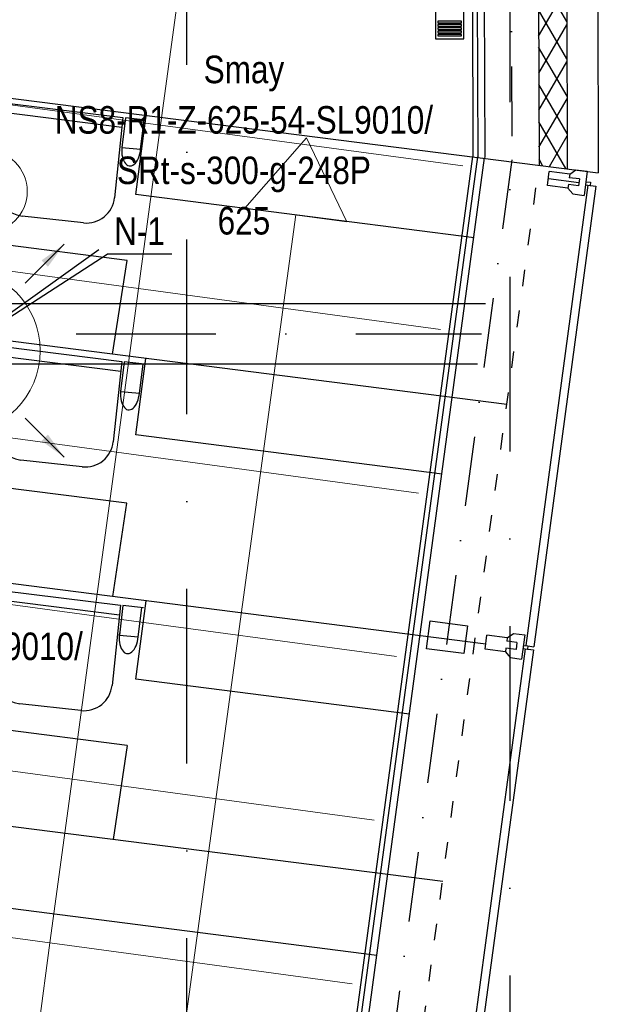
# Model space of a CAD drawing. Header units: millimetres. Extents: x -32221 to 212500, y 31663 to 93766.
# Tile 53 of 256: x 25011 to 27114, y 42304 to 45884. Entities that reach past the tile are written whole.
import ezdxf

# ---------------------------------------------------------------- set-up
doc = ezdxf.new("R2010")
doc.units = ezdxf.units.MM
doc.linetypes.add('DASHDOTX2', pattern=[50.8, 25.4, -12.7, 0, -12.7])
doc.linetypes.add('GCAD_ISO03W100', pattern=[30, 12, -18])
doc.layers.get('0').update_dxf_attribs({"color": 251})
for name, color, linetype in [('FLUID-N-100-ARRGR', 251, 'Continuous'), ('FLUID-N-100-INF', 251, 'Continuous'), ('FLUID-N-100-NUM', 251, 'Continuous'), ('FLUID-W-100-INF', 251, 'Continuous'), ('osie', 251, 'Continuous'), ('Sciany', 251, 'Continuous'), ('Wyposazenie', 251, 'Continuous')]:
    doc.layers.add(name, color=color, linetype=linetype)
for name, color, linetype, lineweight in [('kasetony', 251, 'Continuous', 5), ('lampy', 251, 'Continuous', 9), ('Nawiewniki', 251, 'Continuous', 20), ('Opisy', 251, 'Continuous', 13)]:
    doc.layers.add(name, color=color, linetype=linetype, lineweight=lineweight)
doc.styles.add('FDBES', font='simplex.shx')
doc.styles.get("Standard").update_dxf_attribs({"font": 'ARIALN.TTF'})
doc.dimstyles.new('FDBES', dxfattribs={"dimscale": 50, "dimtxt": 4, "dimasz": 2.5, "dimexe": 0.8, "dimexo": 2, "dimgap": 1, "dimtad": 1, "dimdsep": 46, "dimtxsty": 'FDBES', "dimcen": 2.5, "dimclrd": 4, "dimclre": 5, "dimadec": 0, "dimazin": 0, "dimtfac": 1, "dimtmove": 0, "dimatfit": 3, "dimfxl": 1, "dimarcsym": 0})

# ---------------------------------------------------------------- blocks, each defined once
blk = doc.blocks.new('*U37')
at = {"color": 0, "insert": (1040.7, 746.7), "char_height": 100, "width": 1600, "attachment_point": 5, "line_spacing_factor": 1.1}
blk.add_mtext('Smay\\PNS8-R1-Z-625-54-SL9010/ SRt-s-300-g-248P\\P625', dxfattribs=at)
blk.add_mtext('Smay\\PNS8-R1-Z-625-54-SL9010/ SRt-s-300-g-248P\\P625', dxfattribs=at)
blk.add_mtext('Smay\\PNS8-R1-Z-625-54-SL9010/ SRt-s-300-g-248P\\P625', dxfattribs=at)
blk.add_mtext('Smay\\PNS8-R1-Z-625-54-SL9010/ SRt-s-300-g-248P\\P625', dxfattribs=at)
blk.add_mtext('Smay\\PNS8-R1-Z-625-54-SL9010/ SRt-s-300-g-248P\\P625', dxfattribs=at)
blk.add_mtext('Smay\\PNS8-R1-Z-625-54-SL9010/ SRt-s-300-g-248P\\P625', dxfattribs=at)
blk.add_mtext('Smay\\PNS8-R1-Z-625-54-SL9010/ SRt-s-300-g-248P\\P625', dxfattribs=at)
blk.add_mtext('Smay\\PNS8-R1-Z-625-54-SL9010/ SRt-s-300-g-248P\\P625', dxfattribs=at)
blk.add_mtext('Smay\\PNS8-R1-Z-625-54-SL9010/ SRt-s-300-g-248P\\P625', dxfattribs=at)
blk.add_mtext('Smay\\PNS8-R1-Z-625-54-SL9010/ SRt-s-300-g-248P\\P625', dxfattribs=at)
blk.add_mtext('Smay\\PNS8-R1-Z-625-54-SL9010/ SRt-s-300-g-248P\\P625', dxfattribs=at)
blk.add_mtext('Smay\\PNS8-R1-Z-625-54-SL9010/ SRt-s-300-g-248P\\P625', dxfattribs=at)
blk.add_mtext('Smay\\PNS8-R1-Z-625-54-SL9010/ SRt-s-300-g-248P\\P625', dxfattribs=at)
blk.add_mtext('Smay\\PNS8-R1-Z-625-54-SL9010/ SRt-s-300-g-248P\\P625', dxfattribs=at)
blk.add_mtext('Smay\\PNS8-R1-Z-625-54-SL9010/ SRt-s-300-g-248P\\P625', dxfattribs=at)
blk.add_mtext('Smay\\PNS8-R1-Z-625-54-SL9010/ SRt-s-300-g-248P\\P625', dxfattribs=at)
blk.add_mtext('Smay\\PNS8-R1-Z-625-54-SL9010/ SRt-s-300-g-248P\\P625', dxfattribs=at)
blk.add_mtext('Smay\\PNS8-R1-Z-625-54-SL9010/ SRt-s-300-g-248P\\P625', dxfattribs=at)
blk.add_mtext('Smay\\PNS8-R1-Z-625-54-SL9010/ SRt-s-300-g-248P\\P625', dxfattribs=at)
blk.add_mtext('Smay\\PNS8-R1-Z-625-54-SL9010/ SRt-s-300-g-248P\\P625', dxfattribs=at)
blk.add_mtext('Smay\\PNS8-R1-Z-625-54-SL9010/ SRt-s-300-g-248P\\P625', dxfattribs=at)
blk.add_mtext('Smay\\PNS8-R1-Z-625-54-SL9010/ SRt-s-300-g-248P\\P625', dxfattribs=at)
blk.add_mtext('Smay\\PNS8-R1-Z-625-54-SL9010/ SRt-s-300-g-248P\\P625', dxfattribs=at)
blk.add_mtext('Smay\\PNS8-R1-Z-625-54-SL9010/ SRt-s-300-g-248P\\P625', dxfattribs=at)
blk.add_mtext('Smay\\PNS8-R1-Z-625-54-SL9010/ SRt-s-300-g-248P\\P625', dxfattribs=at)
blk.add_mtext('Smay\\PNS8-R1-Z-625-54-SL9010/ SRt-s-300-g-248P\\P625', dxfattribs=at)
blk.add_mtext('Smay\\PNS8-R1-Z-625-54-SL9010/ SRt-s-300-g-248P\\P625', dxfattribs=at)
at = {"color": 0}
blk.add_leader([(0, 0), (513.4, 368.3)], dimstyle='FDBES', override={"dimscale": 25, "dimclrd": 0, "dimclre": 0}, dxfattribs=at)
blk.add_leader([(0, 0), (513.4, 368.3)], dimstyle='FDBES', override={"dimscale": 25, "dimclrd": 0, "dimclre": 0}, dxfattribs=at)
blk.add_leader([(0, 0), (513.4, 368.3)], dimstyle='FDBES', override={"dimscale": 25, "dimclrd": 0, "dimclre": 0}, dxfattribs=at)
blk.add_leader([(0, 0), (513.4, 368.3)], dimstyle='FDBES', override={"dimscale": 25, "dimclrd": 0, "dimclre": 0}, dxfattribs=at)
blk.add_leader([(0, 0), (513.4, 368.3)], dimstyle='FDBES', override={"dimscale": 25, "dimclrd": 0, "dimclre": 0}, dxfattribs=at)
blk.add_leader([(0, 0), (513.4, 368.3)], dimstyle='FDBES', override={"dimscale": 25, "dimclrd": 0, "dimclre": 0}, dxfattribs=at)
blk.add_leader([(0, 0), (513.4, 368.3)], dimstyle='FDBES', override={"dimscale": 25, "dimclrd": 0, "dimclre": 0}, dxfattribs=at)
blk.add_leader([(0, 0), (513.4, 368.3)], dimstyle='FDBES', override={"dimscale": 25, "dimclrd": 0, "dimclre": 0}, dxfattribs=at)
blk.add_leader([(0, 0), (513.4, 368.3)], dimstyle='FDBES', override={"dimscale": 25, "dimclrd": 0, "dimclre": 0}, dxfattribs=at)
blk.add_leader([(0, 0), (513.4, 368.3)], dimstyle='FDBES', override={"dimscale": 25, "dimclrd": 0, "dimclre": 0}, dxfattribs=at)
blk.add_leader([(0, 0), (513.4, 368.3)], dimstyle='FDBES', override={"dimscale": 25, "dimclrd": 0, "dimclre": 0}, dxfattribs=at)
blk.add_leader([(0, 0), (513.4, 368.3)], dimstyle='FDBES', override={"dimscale": 25, "dimclrd": 0, "dimclre": 0}, dxfattribs=at)
blk.add_leader([(0, 0), (513.4, 368.3)], dimstyle='FDBES', override={"dimscale": 25, "dimclrd": 0, "dimclre": 0}, dxfattribs=at)
blk.add_leader([(0, 0), (513.4, 368.3)], dimstyle='FDBES', override={"dimscale": 25, "dimclrd": 0, "dimclre": 0}, dxfattribs=at)
blk.add_leader([(0, 0), (513.4, 368.3)], dimstyle='FDBES', override={"dimscale": 25, "dimclrd": 0, "dimclre": 0}, dxfattribs=at)
blk.add_leader([(0, 0), (513.4, 368.3)], dimstyle='FDBES', override={"dimscale": 25, "dimclrd": 0, "dimclre": 0}, dxfattribs=at)
blk.add_leader([(0, 0), (513.4, 368.3)], dimstyle='FDBES', override={"dimscale": 25, "dimclrd": 0, "dimclre": 0}, dxfattribs=at)
blk.add_leader([(0, 0), (513.4, 368.3)], dimstyle='FDBES', override={"dimscale": 25, "dimclrd": 0, "dimclre": 0}, dxfattribs=at)
blk.add_leader([(0, 0), (513.4, 368.3)], dimstyle='FDBES', override={"dimscale": 25, "dimclrd": 0, "dimclre": 0}, dxfattribs=at)
blk.add_leader([(0, 0), (513.4, 368.3)], dimstyle='FDBES', override={"dimscale": 25, "dimclrd": 0, "dimclre": 0}, dxfattribs=at)
blk.add_leader([(0, 0), (513.4, 368.3)], dimstyle='FDBES', override={"dimscale": 25, "dimclrd": 0, "dimclre": 0}, dxfattribs=at)
blk.add_leader([(0, 0), (513.4, 368.3)], dimstyle='FDBES', override={"dimscale": 25, "dimclrd": 0, "dimclre": 0}, dxfattribs=at)
blk.add_leader([(0, 0), (513.4, 368.3)], dimstyle='FDBES', override={"dimscale": 25, "dimclrd": 0, "dimclre": 0}, dxfattribs=at)
blk.add_leader([(0, 0), (513.4, 368.3)], dimstyle='FDBES', override={"dimscale": 25, "dimclrd": 0, "dimclre": 0}, dxfattribs=at)
blk.add_leader([(0, 0), (513.4, 368.3)], dimstyle='FDBES', override={"dimscale": 25, "dimclrd": 0, "dimclre": 0}, dxfattribs=at)
blk.add_leader([(0, 0), (513.4, 368.3)], dimstyle='FDBES', override={"dimscale": 25, "dimclrd": 0, "dimclre": 0}, dxfattribs=at)
blk.add_leader([(0, 0), (513.4, 368.3)], dimstyle='FDBES', override={"dimscale": 25, "dimclrd": 0, "dimclre": 0}, dxfattribs=at)
blk = doc.blocks.new('*U45')
at = {"color": 0, "insert": (1220.4, 441.4), "char_height": 100, "width": 1600, "attachment_point": 5, "line_spacing_factor": 1.1}
blk.add_mtext('Smay\\PNS8-R1-A-625-54-SL9010/ SRt-300-g-248P\\P625', dxfattribs=at)
blk.add_mtext('Smay\\PNS8-R1-A-625-54-SL9010/ SRt-300-g-248P\\P625', dxfattribs=at)
blk.add_mtext('Smay\\PNS8-R1-A-625-54-SL9010/ SRt-300-g-248P\\P625', dxfattribs=at)
blk.add_mtext('Smay\\PNS8-R1-A-625-54-SL9010/ SRt-300-g-248P\\P625', dxfattribs=at)
blk.add_mtext('Smay\\PNS8-R1-A-625-54-SL9010/ SRt-300-g-248P\\P625', dxfattribs=at)
blk.add_mtext('Smay\\PNS8-R1-A-625-54-SL9010/ SRt-300-g-248P\\P625', dxfattribs=at)
blk.add_mtext('Smay\\PNS8-R1-A-625-54-SL9010/ SRt-300-g-248P\\P625', dxfattribs=at)
blk.add_mtext('Smay\\PNS8-R1-A-625-54-SL9010/ SRt-300-g-248P\\P625', dxfattribs=at)
blk.add_mtext('Smay\\PNS8-R1-A-625-54-SL9010/ SRt-300-g-248P\\P625', dxfattribs=at)
blk.add_mtext('Smay\\PNS8-R1-A-625-54-SL9010/ SRt-300-g-248P\\P625', dxfattribs=at)
blk.add_mtext('Smay\\PNS8-R1-A-625-54-SL9010/ SRt-300-g-248P\\P625', dxfattribs=at)
blk.add_mtext('Smay\\PNS8-R1-A-625-54-SL9010/ SRt-300-g-248P\\P625', dxfattribs=at)
blk.add_mtext('Smay\\PNS8-R1-A-625-54-SL9010/ SRt-300-g-248P\\P625', dxfattribs=at)
blk.add_mtext('Smay\\PNS8-R1-A-625-54-SL9010/ SRt-300-g-248P\\P625', dxfattribs=at)
blk.add_mtext('Smay\\PNS8-R1-A-625-54-SL9010/ SRt-300-g-248P\\P625', dxfattribs=at)
blk.add_mtext('Smay\\PNS8-R1-A-625-54-SL9010/ SRt-300-g-248P\\P625', dxfattribs=at)
blk.add_mtext('Smay\\PNS8-R1-A-625-54-SL9010/ SRt-300-g-248P\\P625', dxfattribs=at)
blk.add_mtext('Smay\\PNS8-R1-A-625-54-SL9010/ SRt-300-g-248P\\P625', dxfattribs=at)
blk.add_mtext('Smay\\PNS8-R1-A-625-54-SL9010/ SRt-300-g-248P\\P625', dxfattribs=at)
blk.add_mtext('Smay\\PNS8-R1-A-625-54-SL9010/ SRt-300-g-248P\\P625', dxfattribs=at)
at = {"color": 0}
blk.add_leader([(0, 0), (496.8, 179.7)], dimstyle='FDBES', override={"dimscale": 25, "dimclrd": 0, "dimclre": 0}, dxfattribs=at)
blk.add_leader([(0, 0), (496.8, 179.7)], dimstyle='FDBES', override={"dimscale": 25, "dimclrd": 0, "dimclre": 0}, dxfattribs=at)
blk.add_leader([(0, 0), (496.8, 179.7)], dimstyle='FDBES', override={"dimscale": 25, "dimclrd": 0, "dimclre": 0}, dxfattribs=at)
blk.add_leader([(0, 0), (496.8, 179.7)], dimstyle='FDBES', override={"dimscale": 25, "dimclrd": 0, "dimclre": 0}, dxfattribs=at)
blk.add_leader([(0, 0), (496.8, 179.7)], dimstyle='FDBES', override={"dimscale": 25, "dimclrd": 0, "dimclre": 0}, dxfattribs=at)
blk.add_leader([(0, 0), (496.8, 179.7)], dimstyle='FDBES', override={"dimscale": 25, "dimclrd": 0, "dimclre": 0}, dxfattribs=at)
blk.add_leader([(0, 0), (496.8, 179.7)], dimstyle='FDBES', override={"dimscale": 25, "dimclrd": 0, "dimclre": 0}, dxfattribs=at)
blk.add_leader([(0, 0), (496.8, 179.7)], dimstyle='FDBES', override={"dimscale": 25, "dimclrd": 0, "dimclre": 0}, dxfattribs=at)
blk.add_leader([(0, 0), (496.8, 179.7)], dimstyle='FDBES', override={"dimscale": 25, "dimclrd": 0, "dimclre": 0}, dxfattribs=at)
blk.add_leader([(0, 0), (496.8, 179.7)], dimstyle='FDBES', override={"dimscale": 25, "dimclrd": 0, "dimclre": 0}, dxfattribs=at)
blk.add_leader([(0, 0), (496.8, 179.7)], dimstyle='FDBES', override={"dimscale": 25, "dimclrd": 0, "dimclre": 0}, dxfattribs=at)
blk.add_leader([(0, 0), (496.8, 179.7)], dimstyle='FDBES', override={"dimscale": 25, "dimclrd": 0, "dimclre": 0}, dxfattribs=at)
blk.add_leader([(0, 0), (496.8, 179.7)], dimstyle='FDBES', override={"dimscale": 25, "dimclrd": 0, "dimclre": 0}, dxfattribs=at)
blk.add_leader([(0, 0), (496.8, 179.7)], dimstyle='FDBES', override={"dimscale": 25, "dimclrd": 0, "dimclre": 0}, dxfattribs=at)
blk.add_leader([(0, 0), (496.8, 179.7)], dimstyle='FDBES', override={"dimscale": 25, "dimclrd": 0, "dimclre": 0}, dxfattribs=at)
blk.add_leader([(0, 0), (496.8, 179.7)], dimstyle='FDBES', override={"dimscale": 25, "dimclrd": 0, "dimclre": 0}, dxfattribs=at)
blk.add_leader([(0, 0), (496.8, 179.7)], dimstyle='FDBES', override={"dimscale": 25, "dimclrd": 0, "dimclre": 0}, dxfattribs=at)
blk.add_leader([(0, 0), (496.8, 179.7)], dimstyle='FDBES', override={"dimscale": 25, "dimclrd": 0, "dimclre": 0}, dxfattribs=at)
blk.add_leader([(0, 0), (496.8, 179.7)], dimstyle='FDBES', override={"dimscale": 25, "dimclrd": 0, "dimclre": 0}, dxfattribs=at)
blk.add_leader([(0, 0), (496.8, 179.7)], dimstyle='FDBES', override={"dimscale": 25, "dimclrd": 0, "dimclre": 0}, dxfattribs=at)
blk = doc.blocks.new('*U81')
at = {"color": 6}
blk.add_line((778.4, 350.9), (543.5, 350.9), dxfattribs=at)
blk.add_line((778.4, 350.9), (543.5, 350.9), dxfattribs=at)
blk.add_line((778.4, 350.9), (543.5, 350.9), dxfattribs=at)
blk.add_line((778.4, 350.9), (543.5, 350.9), dxfattribs=at)
blk.add_line((778.4, 350.9), (543.5, 350.9), dxfattribs=at)
blk.add_line((778.4, 350.9), (543.5, 350.9), dxfattribs=at)
blk.add_line((778.4, 350.9), (543.5, 350.9), dxfattribs=at)
blk.add_line((778.4, 350.9), (543.5, 350.9), dxfattribs=at)
blk.add_line((778.4, 350.9), (543.5, 350.9), dxfattribs=at)
blk.add_line((778.4, 350.9), (543.5, 350.9), dxfattribs=at)
blk.add_line((778.4, 350.9), (543.5, 350.9), dxfattribs=at)
blk.add_line((778.4, 350.9), (543.5, 350.9), dxfattribs=at)
blk.add_line((778.4, 350.9), (543.5, 350.9), dxfattribs=at)
blk.add_line((778.4, 350.9), (543.5, 350.9), dxfattribs=at)
blk.add_line((778.4, 350.9), (543.5, 350.9), dxfattribs=at)
blk.add_line((778.4, 350.9), (543.5, 350.9), dxfattribs=at)
blk.add_line((778.4, 350.9), (543.5, 350.9), dxfattribs=at)
blk.add_line((778.4, 350.9), (543.5, 350.9), dxfattribs=at)
blk.add_line((778.4, 350.9), (543.5, 350.9), dxfattribs=at)
blk.add_line((778.4, 350.9), (543.5, 350.9), dxfattribs=at)
blk.add_line((778.4, 350.9), (543.5, 350.9), dxfattribs=at)
blk.add_line((778.4, 350.9), (543.5, 350.9), dxfattribs=at)
blk.add_line((778.4, 350.9), (543.5, 350.9), dxfattribs=at)
blk.add_line((778.4, 350.9), (543.5, 350.9), dxfattribs=at)
blk.add_line((778.4, 350.9), (543.5, 350.9), dxfattribs=at)
blk.add_line((778.4, 350.9), (543.5, 350.9), dxfattribs=at)
at = {"color": 0, "insert": (661, 350.9), "char_height": 100, "attachment_point": 5}
blk.add_mtext('N-1\\P ', dxfattribs=at)
blk.add_mtext('N-1\\P ', dxfattribs=at)
blk.add_mtext('N-1\\P ', dxfattribs=at)
blk.add_mtext('N-1\\P ', dxfattribs=at)
blk.add_mtext('N-1\\P ', dxfattribs=at)
blk.add_mtext('N-1\\P ', dxfattribs=at)
blk.add_mtext('N-1\\P ', dxfattribs=at)
blk.add_mtext('N-1\\P ', dxfattribs=at)
blk.add_mtext('N-1\\P ', dxfattribs=at)
blk.add_mtext('N-1\\P ', dxfattribs=at)
blk.add_mtext('N-1\\P ', dxfattribs=at)
blk.add_mtext('N-1\\P ', dxfattribs=at)
blk.add_mtext('N-1\\P ', dxfattribs=at)
blk.add_mtext('N-1\\P ', dxfattribs=at)
blk.add_mtext('N-1\\P ', dxfattribs=at)
blk.add_mtext('N-1\\P ', dxfattribs=at)
blk.add_mtext('N-1\\P ', dxfattribs=at)
blk.add_mtext('N-1\\P ', dxfattribs=at)
blk.add_mtext('N-1\\P ', dxfattribs=at)
blk.add_mtext('N-1\\P ', dxfattribs=at)
blk.add_mtext('N-1\\P ', dxfattribs=at)
blk.add_mtext('N-1\\P ', dxfattribs=at)
blk.add_mtext('N-1\\P ', dxfattribs=at)
blk.add_mtext('N-1\\P ', dxfattribs=at)
blk.add_mtext('N-1\\P ', dxfattribs=at)
blk.add_mtext('N-1\\P ', dxfattribs=at)
blk.add_leader([(0, 0), (543.5, 350.9)], dimstyle='FDBES', override={"dimscale": 25, "dimclrd": 256, "dimclre": 256})
blk.add_leader([(0, 0), (543.5, 350.9)], dimstyle='FDBES', override={"dimscale": 25, "dimclrd": 256, "dimclre": 256})
blk.add_leader([(0, 0), (543.5, 350.9)], dimstyle='FDBES', override={"dimscale": 25, "dimclrd": 256, "dimclre": 256})
blk.add_leader([(0, 0), (543.5, 350.9)], dimstyle='FDBES', override={"dimscale": 25, "dimclrd": 256, "dimclre": 256})
blk.add_leader([(0, 0), (543.5, 350.9)], dimstyle='FDBES', override={"dimscale": 25, "dimclrd": 256, "dimclre": 256})
blk.add_leader([(0, 0), (543.5, 350.9)], dimstyle='FDBES', override={"dimscale": 25, "dimclrd": 256, "dimclre": 256})
blk.add_leader([(0, 0), (543.5, 350.9)], dimstyle='FDBES', override={"dimscale": 25, "dimclrd": 256, "dimclre": 256})
blk.add_leader([(0, 0), (543.5, 350.9)], dimstyle='FDBES', override={"dimscale": 25, "dimclrd": 256, "dimclre": 256})
blk.add_leader([(0, 0), (543.5, 350.9)], dimstyle='FDBES', override={"dimscale": 25, "dimclrd": 256, "dimclre": 256})
blk.add_leader([(0, 0), (543.5, 350.9)], dimstyle='FDBES', override={"dimscale": 25, "dimclrd": 256, "dimclre": 256})
blk.add_leader([(0, 0), (543.5, 350.9)], dimstyle='FDBES', override={"dimscale": 25, "dimclrd": 256, "dimclre": 256})
blk.add_leader([(0, 0), (543.5, 350.9)], dimstyle='FDBES', override={"dimscale": 25, "dimclrd": 256, "dimclre": 256})
blk.add_leader([(0, 0), (543.5, 350.9)], dimstyle='FDBES', override={"dimscale": 25, "dimclrd": 256, "dimclre": 256})
blk.add_leader([(0, 0), (543.5, 350.9)], dimstyle='FDBES', override={"dimscale": 25, "dimclrd": 256, "dimclre": 256})
blk.add_leader([(0, 0), (543.5, 350.9)], dimstyle='FDBES', override={"dimscale": 25, "dimclrd": 256, "dimclre": 256})
blk.add_leader([(0, 0), (543.5, 350.9)], dimstyle='FDBES', override={"dimscale": 25, "dimclrd": 256, "dimclre": 256})
blk.add_leader([(0, 0), (543.5, 350.9)], dimstyle='FDBES', override={"dimscale": 25, "dimclrd": 256, "dimclre": 256})
blk.add_leader([(0, 0), (543.5, 350.9)], dimstyle='FDBES', override={"dimscale": 25, "dimclrd": 256, "dimclre": 256})
blk.add_leader([(0, 0), (543.5, 350.9)], dimstyle='FDBES', override={"dimscale": 25, "dimclrd": 256, "dimclre": 256})
blk.add_leader([(0, 0), (543.5, 350.9)], dimstyle='FDBES', override={"dimscale": 25, "dimclrd": 256, "dimclre": 256})
blk.add_leader([(0, 0), (543.5, 350.9)], dimstyle='FDBES', override={"dimscale": 25, "dimclrd": 256, "dimclre": 256})
blk.add_leader([(0, 0), (543.5, 350.9)], dimstyle='FDBES', override={"dimscale": 25, "dimclrd": 256, "dimclre": 256})
blk.add_leader([(0, 0), (543.5, 350.9)], dimstyle='FDBES', override={"dimscale": 25, "dimclrd": 256, "dimclre": 256})
blk.add_leader([(0, 0), (543.5, 350.9)], dimstyle='FDBES', override={"dimscale": 25, "dimclrd": 256, "dimclre": 256})
blk.add_leader([(0, 0), (543.5, 350.9)], dimstyle='FDBES', override={"dimscale": 25, "dimclrd": 256, "dimclre": 256})
blk.add_leader([(0, 0), (543.5, 350.9)], dimstyle='FDBES', override={"dimscale": 25, "dimclrd": 256, "dimclre": 256})
blk = doc.blocks.new('*U322')
at = {"color": 0}
blk.add_leader([(-141.4, -141.4), (0, 0)], dimstyle='FDBES', override={"dimscale": 40, "dimclrd": 0}, dxfattribs=at)
blk = doc.blocks.new('*U323')
at = {"color": 0}
blk.add_leader([(141.4, -141.4), (0, 0)], dimstyle='FDBES', override={"dimscale": 40, "dimclrd": 0}, dxfattribs=at)

msp = doc.modelspace()

# ---------------------------------------------------------------- hatches: boundary and pattern name
at = {"layer": 'Sciany', "transparency": 33554687}
h = msp.add_hatch(dxfattribs=at)
h.set_pattern_fill('DIAMONDS', color=256, scale=21.298246, style=0)
h.set_pattern_definition([(60, (11230.126, 27072.76), (-58.56231, 33.81097), []), (120, (11230.126, 27072.76), (-58.56231, -33.81097), [])])
h.paths.add_polyline_path([(25207.296, 62052.787), (16004.646, 62062.25), (16004.646, 61960.019), (25207.19, 61950.599)])
h.paths.add_polyline_path([(27001.174, 59450.093), (26993.104, 62050.95), (26399.997, 62051.56), (26399.89, 61949.228), (26890.873, 61948.719), (26898.583, 59463.521)])
h.paths.add_polyline_path([(25822.508, 47649.75), (25822.508, 50675.258), (25717.502, 50684.438), (25720.277, 47649.62)])
h.paths.add_polyline_path([(26684.877, 47841.043), (26694.389, 47841.033), (26890.873, 47840.829), (26898.583, 45355.632), (27001.174, 45342.204), (26993.104, 47943.061), (26703.598, 47943.33), (26684.888, 47943.347), (26684.922, 47884.562)])
h.paths.add_polyline_path([(15976.788, 33439.499), (25822.508, 33439.499), (25822.508, 36567.368), (25717.502, 36576.548), (25720.277, 33541.73), (15976.878, 33529.807)])

# ---------------------------------------------------------------- linework, layer by layer
at = {"layer": 'kasetony'}
for p, q in [((25523.033, 45500.713), (25603.474, 46095.296)), ((25523.033, 45500.713), (25603.474, 46095.296)), ((25603.474, 46095.296), (25523.033, 45500.713)), ((24333.867, 45661.594), (25523.033, 45500.713)), ((25523.033, 45500.713), (24333.867, 45661.594)), ((25442.593, 44906.129), (25523.033, 45500.713)), ((25442.593, 44906.129), (25523.033, 45500.713)), ((25523.033, 45500.713), (25442.593, 44906.129)), ((25523.033, 45500.713), (26621.325, 45352.126)), ((26621.325, 45352.126), (25523.033, 45500.713)), ((25442.593, 44906.129), (24253.426, 45067.011)), ((24253.426, 45067.011), (25442.593, 44906.129)), ((25442.593, 44906.129), (24253.426, 45067.011)), ((25362.152, 44311.546), (25442.593, 44906.129)), ((25362.152, 44311.546), (25442.593, 44906.129)), ((25442.593, 44906.129), (25362.152, 44311.546)), ((26540.884, 44757.542), (25442.593, 44906.129)), ((25442.593, 44906.129), (26540.884, 44757.542)), ((26540.884, 44757.542), (25442.593, 44906.129)), ((24172.985, 44472.428), (25362.152, 44311.546)), ((25362.152, 44311.546), (24172.985, 44472.428)), ((25281.711, 43716.963), (25362.152, 44311.546)), ((25281.711, 43716.963), (25362.152, 44311.546)), ((25362.152, 44311.546), (25281.711, 43716.963)), ((25362.152, 44311.546), (26460.444, 44162.959)), ((26460.444, 44162.959), (25362.152, 44311.546)), ((25281.711, 43716.963), (24092.544, 43877.844)), ((24092.544, 43877.844), (25281.711, 43716.963)), ((25281.711, 43716.963), (24092.544, 43877.844)), ((25281.711, 43716.963), (25201.27, 43122.38)), ((26380.003, 43568.376), (25281.711, 43716.963)), ((25281.711, 43716.963), (26380.003, 43568.376)), ((26380.003, 43568.376), (25281.711, 43716.963)), ((25201.27, 43122.38), (24012.104, 43283.261)), ((25201.27, 43122.38), (24012.104, 43283.261)), ((25120.829, 42527.796), (25201.27, 43122.38)), ((25120.829, 42527.796), (25201.27, 43122.38)), ((25201.27, 43122.38), (25120.829, 42527.796)), ((26299.562, 42973.792), (25201.27, 43122.38)), ((26299.562, 42973.792), (25201.27, 43122.38)), ((23931.663, 42688.678), (25120.829, 42527.796)), ((25120.829, 42527.796), (23931.663, 42688.678)), ((25040.389, 41933.213), (25120.829, 42527.796)), ((25040.389, 41933.213), (25120.829, 42527.796)), ((25120.829, 42527.796), (25040.389, 41933.213)), ((25120.829, 42527.796), (26219.121, 42379.209)), ((26219.121, 42379.209), (25120.829, 42527.796))]:
    msp.add_line(p, q, dxfattribs=at)
at = {"layer": 'lampy'}
msp.add_circle((24888.23, 45259.698), 150, dxfattribs=at)
at = {"layer": 'Nawiewniki'}
msp.add_circle((24785.254, 44680.581), 300, dxfattribs=at)
at = {"layer": 'Opisy'}
for p, q in [((26052.827, 45454.751), (25829.068, 45199.046)), ((26052.827, 45454.751), (26200.509, 45148.739)), ((25829.068, 45199.046), (26200.509, 45148.739)), ((25066.532, 38259.245), (26014.788, 45173.892))]:
    msp.add_line(p, q, dxfattribs=at)
at = {"layer": 'osie', "linetype": 'DASHDOTX2', "ltscale": 25}
for p, q in [((25617.915, 33019.002), (25617.915, 62730.045)), ((26792.525, 62730.045), (26792.525, 33019.002))]:
    msp.add_line(p, q, dxfattribs=at)
at = {"layer": 'osie'}
for p, q in [((16071.168, 44851.817), (26704.172, 44851.817)), ((26674.465, 44631.817), (16070.993, 44631.817))]:
    msp.add_line(p, q, dxfattribs=at)
at = {"layer": 'osie', "linetype": 'DASHDOTX2', "ltscale": 20}
msp.add_line((16071.081, 44741.817), (26689.319, 44741.817), dxfattribs=at)
at = {"layer": 'Sciany'}
for p, q in [((27105.61, 48061.688), (27114.093, 45327.423)), ((26993.104, 47943.061), (27001.174, 45342.204)), ((26651.438, 47884.543), (26658.56, 45387.049)), ((26668.433, 47884.553), (26675.611, 45383.214)), ((26694.389, 47841.033), (26701.169, 45383.294)), ((26890.873, 47840.829), (26898.583, 45355.632)), ((22860.921, 45867.491), (27114.093, 45327.423)), ((25432.623, 45248.38), (25470.728, 45535.804)), ((25469.448, 36597.653), (26658.56, 45387.049)), ((25486.333, 36595.368), (26675.599, 45384.931)), ((25513.673, 36606.82), (26700.926, 45381.504)), ((26929.582, 45280.979), (26936.039, 45331.685)), ((27010.105, 45322.253), (26936.039, 45331.685)), ((27010.105, 45322.253), (27008.49, 45309.576)), ((27010.105, 45322.253), (27032.392, 45338.469)), ((27032.392, 45338.469), (27073.643, 45333.216)), ((27073.643, 45333.216), (27062.411, 45245.009)), ((26932.81, 45306.332), (27043.909, 45292.184)), ((27045.523, 45304.86), (27008.49, 45309.576)), ((27045.523, 45304.86), (27042.294, 45279.507)), ((27068.78, 45295.028), (27085.682, 45292.876)), ((27085.682, 45292.876), (27084.176, 45281.044)), ((27075.725, 45282.12), (26850.062, 43608.222)), ((27105.275, 45278.137), (26879.612, 43604.238)), ((27003.647, 45271.547), (26929.582, 45280.979)), ((27005.262, 45284.223), (27003.647, 45271.547)), ((27003.647, 45271.547), (27021.159, 45250.262)), ((27042.294, 45279.507), (27005.262, 45284.223)), ((27021.159, 45250.262), (27062.411, 45245.009)), ((27067.274, 45283.197), (27084.176, 45281.044)), ((27075.725, 45282.12), (27105.275, 45278.137)), ((26662.532, 45091.014), (25432.623, 45248.38)), ((26781.78, 44484.769), (22856.463, 44984.645)), ((25432.623, 44374.162), (25469.443, 44651.891)), ((26546.259, 44231.673), (25432.623, 44374.162)), ((26705.641, 43613.878), (22854.389, 44104.322)), ((25432.623, 43486.698), (25470.34, 43771.189)), ((26489.881, 43596.55), (26502.796, 43697.962)), ((26502.796, 43697.962), (26638.013, 43680.743)), ((26638.013, 43680.743), (26625.098, 43579.33)), ((26702.412, 43595.249), (26708.87, 43645.955)), ((26782.935, 43636.523), (26708.87, 43645.955)), ((26782.935, 43636.523), (26805.222, 43652.739)), ((26805.222, 43652.739), (26846.474, 43647.486)), ((26846.474, 43647.486), (26835.241, 43559.279)), ((26705.641, 43620.602), (26705.641, 43620.602)), ((26782.935, 43636.523), (26781.321, 43623.847)), ((26818.354, 43619.131), (26781.321, 43623.847)), ((26818.354, 43619.131), (26815.125, 43593.777)), ((26841.611, 43609.298), (26858.513, 43607.146)), ((26850.062, 43608.222), (26879.612, 43604.238)), ((26858.513, 43607.146), (26857.007, 43595.315)), ((26625.098, 43579.33), (26489.881, 43596.55)), ((26848.556, 43596.391), (26615.608, 41868.433)), ((26878.106, 43592.407), (26645.158, 41864.449)), ((26776.478, 43585.817), (26702.412, 43595.249)), ((26778.092, 43598.493), (26776.478, 43585.817)), ((26776.478, 43585.817), (26793.99, 43564.532)), ((26815.125, 43593.777), (26778.092, 43598.493)), ((26840.104, 43597.467), (26857.007, 43595.315)), ((26848.556, 43596.391), (26878.106, 43592.407)), ((26793.99, 43564.532), (26835.241, 43559.279)), ((26428.225, 43359.311), (25432.623, 43486.698)), ((26548.569, 42750.94), (22860.697, 43220.579)), ((26309.4, 42481.107), (24917.163, 42660.437))]:
    msp.add_line(p, q, dxfattribs=at)
at = {"layer": 'Sciany', "linetype": 'DASHDOTX2', "ltscale": 10}
for p, q in [((26792.525, 47746.34), (26799.629, 45374.804)), ((26799.629, 45374.804), (25615.581, 36606.259))]:
    msp.add_line(p, q, dxfattribs=at)
at = {"layer": 'Sciany', "linetype": 'GCAD_ISO03W100', "ltscale": 5}
msp.add_line((25717.489, 36590.565), (26898.585, 45354.992), dxfattribs=at)
at = {"layer": 'Wyposazenie'}
for p, q in [((24955.255, 45582.232), (25385.94, 45528.514)), ((24952.438, 45547.901), (25382.255, 45493.342)), ((25385.94, 45528.514), (25355.321, 45236.263)), ((25394.936, 45527.392), (25381.873, 45419.472)), ((25394.936, 45527.392), (25381.873, 45419.472)), ((25469.19, 45518.13), (25394.936, 45527.392)), ((25450.436, 45413.51), (25463.572, 45518.831)), ((25381.873, 45419.472), (25450.436, 45413.51)), ((25381.873, 45419.472), (25450.436, 45413.51)), ((25400.931, 45008.948), (22865.323, 45331.849)), ((25242.443, 45145.3), (25019.649, 45169.862)), ((25347.7, 44667.394), (25400.931, 45008.948)), ((24950.776, 44695.381), (25381.461, 44641.663)), ((24947.959, 44661.051), (25377.776, 44606.492)), ((25381.461, 44641.663), (25350.842, 44349.413)), ((25390.457, 44640.541), (25377.394, 44532.621)), ((25390.457, 44640.541), (25377.394, 44532.621)), ((25464.711, 44631.28), (25390.457, 44640.541)), ((25445.957, 44526.659), (25459.094, 44631.981)), ((25377.394, 44532.621), (25445.957, 44526.659)), ((25377.394, 44532.621), (25445.957, 44526.659)), ((25399.914, 44125.933), (22866.698, 44448.529)), ((25237.965, 44258.449), (25015.17, 44283.011)), ((25349.727, 43786.549), (25399.914, 44125.933)), ((24946.301, 43809.259), (25376.986, 43755.541)), ((24943.484, 43774.928), (25373.301, 43720.369)), ((25376.986, 43755.541), (25346.367, 43463.29)), ((25385.982, 43754.419), (25372.919, 43646.498)), ((25385.982, 43754.419), (25372.919, 43646.498)), ((25460.236, 43745.157), (25385.982, 43754.419)), ((25441.482, 43640.537), (25454.618, 43745.858)), ((25372.919, 43646.498), (25441.482, 43640.537)), ((25372.919, 43646.498), (25441.482, 43640.537)), ((25400.797, 43245.38), (22862.247, 43568.656)), ((25233.49, 43372.327), (25010.695, 43396.889)), ((25400.797, 43245.38), (25349.947, 42903.581))]:
    msp.add_line(p, q, dxfattribs=at)
for points in [[(26624.827, 45814.742), (26624.827, 47329.701), (26522.827, 47329.701), (26522.827, 45814.742)], [(26615.327, 45872.701), (26615.43, 45872.704), (26615.531, 45872.712), (26615.631, 45872.724), (26615.73, 45872.742), (26615.827, 45872.764), (26615.921, 45872.791), (26616.014, 45872.823), (26616.105, 45872.859), (26616.194, 45872.899), (26616.28, 45872.943), (26616.364, 45872.991), (26616.445, 45873.043), (26616.523, 45873.099), (26616.599, 45873.158), (26616.671, 45873.221), (26616.741, 45873.288), (26616.807, 45873.357), (26616.87, 45873.43), (26616.929, 45873.505), (26616.985, 45873.584), (26617.037, 45873.665), (26617.085, 45873.749), (26617.13, 45873.835), (26617.17, 45873.923), (26617.206, 45874.014), (26617.237, 45874.107), (26617.264, 45874.202), (26617.286, 45874.299), (26617.304, 45874.397), (26617.317, 45874.497), (26617.324, 45874.599), (26617.327, 45874.701), (26617.327, 45876.701), (26617.324, 45876.804), (26617.317, 45876.906), (26617.304, 45877.006), (26617.286, 45877.104), (26617.264, 45877.201), (26617.237, 45877.296), (26617.206, 45877.389), (26617.17, 45877.479), (26617.13, 45877.568), (26617.085, 45877.654), (26617.037, 45877.738), (26616.985, 45877.819), (26616.929, 45877.898), (26616.87, 45877.973), (26616.807, 45878.046), (26616.741, 45878.115), (26616.671, 45878.181), (26616.599, 45878.244), (26616.523, 45878.304), (26616.445, 45878.36), (26616.364, 45878.412), (26616.28, 45878.46), (26616.194, 45878.504), (26616.105, 45878.544), (26616.014, 45878.58), (26615.921, 45878.611), (26615.827, 45878.638), (26615.73, 45878.661), (26615.631, 45878.678), (26615.531, 45878.691), (26615.43, 45878.699), (26615.327, 45878.701), (26532.327, 45878.701), (26532.224, 45878.699), (26532.123, 45878.691), (26532.023, 45878.678), (26531.924, 45878.661), (26531.828, 45878.638), (26531.733, 45878.611), (26531.64, 45878.58), (26531.549, 45878.544), (26531.46, 45878.504), (26531.374, 45878.46), (26531.29, 45878.412), (26531.209, 45878.36), (26531.131, 45878.304), (26531.055, 45878.244), (26530.983, 45878.181), (26530.913, 45878.115), (26530.847, 45878.046), (26530.784, 45877.973), (26530.725, 45877.898), (26530.669, 45877.819), (26530.617, 45877.738), (26530.569, 45877.654), (26530.524, 45877.568), (26530.484, 45877.479), (26530.448, 45877.389), (26530.417, 45877.296), (26530.39, 45877.201), (26530.368, 45877.104), (26530.35, 45877.006), (26530.337, 45876.906), (26530.33, 45876.804), (26530.327, 45876.701), (26530.327, 45874.701), (26530.33, 45874.599), (26530.337, 45874.497), (26530.35, 45874.397), (26530.368, 45874.299), (26530.39, 45874.202), (26530.417, 45874.107), (26530.448, 45874.014), (26530.484, 45873.923), (26530.524, 45873.835), (26530.569, 45873.749), (26530.617, 45873.665), (26530.669, 45873.584), (26530.725, 45873.505), (26530.784, 45873.43), (26530.847, 45873.357), (26530.913, 45873.288), (26530.983, 45873.221), (26531.055, 45873.158), (26531.131, 45873.099), (26531.209, 45873.043), (26531.29, 45872.991), (26531.374, 45872.943), (26531.46, 45872.899), (26531.549, 45872.859), (26531.64, 45872.823), (26531.733, 45872.791), (26531.828, 45872.764), (26531.924, 45872.742), (26532.023, 45872.724), (26532.123, 45872.712), (26532.224, 45872.704), (26532.327, 45872.701)], [(26615.327, 45860.701), (26615.43, 45860.704), (26615.531, 45860.712), (26615.631, 45860.724), (26615.73, 45860.742), (26615.827, 45860.764), (26615.921, 45860.791), (26616.014, 45860.823), (26616.105, 45860.859), (26616.194, 45860.899), (26616.28, 45860.943), (26616.364, 45860.991), (26616.445, 45861.043), (26616.523, 45861.099), (26616.599, 45861.158), (26616.671, 45861.221), (26616.741, 45861.288), (26616.807, 45861.357), (26616.87, 45861.43), (26616.929, 45861.505), (26616.985, 45861.584), (26617.037, 45861.665), (26617.085, 45861.749), (26617.13, 45861.835), (26617.17, 45861.923), (26617.206, 45862.014), (26617.237, 45862.107), (26617.264, 45862.202), (26617.286, 45862.299), (26617.304, 45862.397), (26617.317, 45862.497), (26617.324, 45862.599), (26617.327, 45862.701), (26617.327, 45864.701), (26617.324, 45864.804), (26617.317, 45864.906), (26617.304, 45865.006), (26617.286, 45865.104), (26617.264, 45865.201), (26617.237, 45865.296), (26617.206, 45865.389), (26617.17, 45865.479), (26617.13, 45865.568), (26617.085, 45865.654), (26617.037, 45865.738), (26616.985, 45865.819), (26616.929, 45865.898), (26616.87, 45865.973), (26616.807, 45866.046), (26616.741, 45866.115), (26616.671, 45866.181), (26616.599, 45866.244), (26616.523, 45866.304), (26616.445, 45866.36), (26616.364, 45866.412), (26616.28, 45866.46), (26616.194, 45866.504), (26616.105, 45866.544), (26616.014, 45866.58), (26615.921, 45866.611), (26615.827, 45866.638), (26615.73, 45866.661), (26615.631, 45866.678), (26615.531, 45866.691), (26615.43, 45866.699), (26615.327, 45866.701), (26532.327, 45866.701), (26532.224, 45866.699), (26532.123, 45866.691), (26532.023, 45866.678), (26531.924, 45866.661), (26531.828, 45866.638), (26531.733, 45866.611), (26531.64, 45866.58), (26531.549, 45866.544), (26531.46, 45866.504), (26531.374, 45866.46), (26531.29, 45866.412), (26531.209, 45866.36), (26531.131, 45866.304), (26531.055, 45866.244), (26530.983, 45866.181), (26530.913, 45866.115), (26530.847, 45866.046), (26530.784, 45865.973), (26530.725, 45865.898), (26530.669, 45865.819), (26530.617, 45865.738), (26530.569, 45865.654), (26530.524, 45865.568), (26530.484, 45865.479), (26530.448, 45865.389), (26530.417, 45865.296), (26530.39, 45865.201), (26530.368, 45865.104), (26530.35, 45865.006), (26530.337, 45864.906), (26530.33, 45864.804), (26530.327, 45864.701), (26530.327, 45862.701), (26530.33, 45862.599), (26530.337, 45862.497), (26530.35, 45862.397), (26530.368, 45862.299), (26530.39, 45862.202), (26530.417, 45862.107), (26530.448, 45862.014), (26530.484, 45861.923), (26530.524, 45861.835), (26530.569, 45861.749), (26530.617, 45861.665), (26530.669, 45861.584), (26530.725, 45861.505), (26530.784, 45861.43), (26530.847, 45861.357), (26530.913, 45861.288), (26530.983, 45861.221), (26531.055, 45861.158), (26531.131, 45861.099), (26531.209, 45861.043), (26531.29, 45860.991), (26531.374, 45860.943), (26531.46, 45860.899), (26531.549, 45860.859), (26531.64, 45860.823), (26531.733, 45860.791), (26531.828, 45860.764), (26531.924, 45860.742), (26532.023, 45860.724), (26532.123, 45860.712), (26532.224, 45860.704), (26532.327, 45860.701)], [(26615.327, 45848.701), (26615.43, 45848.704), (26615.531, 45848.712), (26615.631, 45848.724), (26615.73, 45848.742), (26615.827, 45848.764), (26615.921, 45848.791), (26616.014, 45848.823), (26616.105, 45848.859), (26616.194, 45848.899), (26616.28, 45848.943), (26616.364, 45848.991), (26616.445, 45849.043), (26616.523, 45849.099), (26616.599, 45849.158), (26616.671, 45849.221), (26616.741, 45849.288), (26616.807, 45849.357), (26616.87, 45849.43), (26616.929, 45849.505), (26616.985, 45849.584), (26617.037, 45849.665), (26617.085, 45849.749), (26617.13, 45849.835), (26617.17, 45849.923), (26617.206, 45850.014), (26617.237, 45850.107), (26617.264, 45850.202), (26617.286, 45850.299), (26617.304, 45850.397), (26617.317, 45850.497), (26617.324, 45850.599), (26617.327, 45850.701), (26617.327, 45852.701), (26617.324, 45852.804), (26617.317, 45852.906), (26617.304, 45853.006), (26617.286, 45853.104), (26617.264, 45853.201), (26617.237, 45853.296), (26617.206, 45853.389), (26617.17, 45853.479), (26617.13, 45853.568), (26617.085, 45853.654), (26617.037, 45853.738), (26616.985, 45853.819), (26616.929, 45853.898), (26616.87, 45853.973), (26616.807, 45854.046), (26616.741, 45854.115), (26616.671, 45854.181), (26616.599, 45854.244), (26616.523, 45854.304), (26616.445, 45854.36), (26616.364, 45854.412), (26616.28, 45854.46), (26616.194, 45854.504), (26616.105, 45854.544), (26616.014, 45854.58), (26615.921, 45854.611), (26615.827, 45854.638), (26615.73, 45854.661), (26615.631, 45854.678), (26615.531, 45854.691), (26615.43, 45854.699), (26615.327, 45854.701), (26532.327, 45854.701), (26532.224, 45854.699), (26532.123, 45854.691), (26532.023, 45854.678), (26531.924, 45854.661), (26531.828, 45854.638), (26531.733, 45854.611), (26531.64, 45854.58), (26531.549, 45854.544), (26531.46, 45854.504), (26531.374, 45854.46), (26531.29, 45854.412), (26531.209, 45854.36), (26531.131, 45854.304), (26531.055, 45854.244), (26530.983, 45854.181), (26530.913, 45854.115), (26530.847, 45854.046), (26530.784, 45853.973), (26530.725, 45853.898), (26530.669, 45853.819), (26530.617, 45853.738), (26530.569, 45853.654), (26530.524, 45853.568), (26530.484, 45853.479), (26530.448, 45853.389), (26530.417, 45853.296), (26530.39, 45853.201), (26530.368, 45853.104), (26530.35, 45853.006), (26530.337, 45852.906), (26530.33, 45852.804), (26530.327, 45852.701), (26530.327, 45850.701), (26530.33, 45850.599), (26530.337, 45850.497), (26530.35, 45850.397), (26530.368, 45850.299), (26530.39, 45850.202), (26530.417, 45850.107), (26530.448, 45850.014), (26530.484, 45849.923), (26530.524, 45849.835), (26530.569, 45849.749), (26530.617, 45849.665), (26530.669, 45849.584), (26530.725, 45849.505), (26530.784, 45849.43), (26530.847, 45849.357), (26530.913, 45849.288), (26530.983, 45849.221), (26531.055, 45849.158), (26531.131, 45849.099), (26531.209, 45849.043), (26531.29, 45848.991), (26531.374, 45848.943), (26531.46, 45848.899), (26531.549, 45848.859), (26531.64, 45848.823), (26531.733, 45848.791), (26531.828, 45848.764), (26531.924, 45848.742), (26532.023, 45848.724), (26532.123, 45848.712), (26532.224, 45848.704), (26532.327, 45848.701)], [(26615.327, 45836.701), (26615.43, 45836.704), (26615.531, 45836.712), (26615.631, 45836.724), (26615.73, 45836.742), (26615.827, 45836.764), (26615.921, 45836.791), (26616.014, 45836.823), (26616.105, 45836.859), (26616.194, 45836.899), (26616.28, 45836.943), (26616.364, 45836.991), (26616.445, 45837.043), (26616.523, 45837.099), (26616.599, 45837.158), (26616.671, 45837.221), (26616.741, 45837.288), (26616.807, 45837.357), (26616.87, 45837.43), (26616.929, 45837.505), (26616.985, 45837.584), (26617.037, 45837.665), (26617.085, 45837.749), (26617.13, 45837.835), (26617.17, 45837.923), (26617.206, 45838.014), (26617.237, 45838.107), (26617.264, 45838.202), (26617.286, 45838.299), (26617.304, 45838.397), (26617.317, 45838.497), (26617.324, 45838.599), (26617.327, 45838.701), (26617.327, 45840.701), (26617.324, 45840.804), (26617.317, 45840.906), (26617.304, 45841.006), (26617.286, 45841.104), (26617.264, 45841.201), (26617.237, 45841.296), (26617.206, 45841.389), (26617.17, 45841.479), (26617.13, 45841.568), (26617.085, 45841.654), (26617.037, 45841.738), (26616.985, 45841.819), (26616.929, 45841.898), (26616.87, 45841.973), (26616.807, 45842.046), (26616.741, 45842.115), (26616.671, 45842.181), (26616.599, 45842.244), (26616.523, 45842.304), (26616.445, 45842.36), (26616.364, 45842.412), (26616.28, 45842.46), (26616.194, 45842.504), (26616.105, 45842.544), (26616.014, 45842.58), (26615.921, 45842.611), (26615.827, 45842.638), (26615.73, 45842.661), (26615.631, 45842.678), (26615.531, 45842.691), (26615.43, 45842.699), (26615.327, 45842.701), (26532.327, 45842.701), (26532.224, 45842.699), (26532.123, 45842.691), (26532.023, 45842.678), (26531.924, 45842.661), (26531.828, 45842.638), (26531.733, 45842.611), (26531.64, 45842.58), (26531.549, 45842.544), (26531.46, 45842.504), (26531.374, 45842.46), (26531.29, 45842.412), (26531.209, 45842.36), (26531.131, 45842.304), (26531.055, 45842.244), (26530.983, 45842.181), (26530.913, 45842.115), (26530.847, 45842.046), (26530.784, 45841.973), (26530.725, 45841.898), (26530.669, 45841.819), (26530.617, 45841.738), (26530.569, 45841.654), (26530.524, 45841.568), (26530.484, 45841.479), (26530.448, 45841.389), (26530.417, 45841.296), (26530.39, 45841.201), (26530.368, 45841.104), (26530.35, 45841.006), (26530.337, 45840.906), (26530.33, 45840.804), (26530.327, 45840.701), (26530.327, 45838.701), (26530.33, 45838.599), (26530.337, 45838.497), (26530.35, 45838.397), (26530.368, 45838.299), (26530.39, 45838.202), (26530.417, 45838.107), (26530.448, 45838.014), (26530.484, 45837.923), (26530.524, 45837.835), (26530.569, 45837.749), (26530.617, 45837.665), (26530.669, 45837.584), (26530.725, 45837.505), (26530.784, 45837.43), (26530.847, 45837.357), (26530.913, 45837.288), (26530.983, 45837.221), (26531.055, 45837.158), (26531.131, 45837.099), (26531.209, 45837.043), (26531.29, 45836.991), (26531.374, 45836.943), (26531.46, 45836.899), (26531.549, 45836.859), (26531.64, 45836.823), (26531.733, 45836.791), (26531.828, 45836.764), (26531.924, 45836.742), (26532.023, 45836.724), (26532.123, 45836.712), (26532.224, 45836.704), (26532.327, 45836.701)], [(26615.327, 45824.701), (26615.43, 45824.704), (26615.531, 45824.712), (26615.631, 45824.724), (26615.73, 45824.742), (26615.827, 45824.764), (26615.921, 45824.791), (26616.014, 45824.823), (26616.105, 45824.859), (26616.194, 45824.899), (26616.28, 45824.943), (26616.364, 45824.991), (26616.445, 45825.043), (26616.523, 45825.099), (26616.599, 45825.158), (26616.671, 45825.221), (26616.741, 45825.288), (26616.807, 45825.357), (26616.87, 45825.43), (26616.929, 45825.505), (26616.985, 45825.584), (26617.037, 45825.665), (26617.085, 45825.749), (26617.13, 45825.835), (26617.17, 45825.923), (26617.206, 45826.014), (26617.237, 45826.107), (26617.264, 45826.202), (26617.286, 45826.299), (26617.304, 45826.397), (26617.317, 45826.497), (26617.324, 45826.599), (26617.327, 45826.701), (26617.327, 45828.701), (26617.324, 45828.804), (26617.317, 45828.906), (26617.304, 45829.006), (26617.286, 45829.104), (26617.264, 45829.201), (26617.237, 45829.296), (26617.206, 45829.389), (26617.17, 45829.479), (26617.13, 45829.568), (26617.085, 45829.654), (26617.037, 45829.738), (26616.985, 45829.819), (26616.929, 45829.898), (26616.87, 45829.973), (26616.807, 45830.046), (26616.741, 45830.115), (26616.671, 45830.181), (26616.599, 45830.244), (26616.523, 45830.304), (26616.445, 45830.36), (26616.364, 45830.412), (26616.28, 45830.46), (26616.194, 45830.504), (26616.105, 45830.544), (26616.014, 45830.58), (26615.921, 45830.611), (26615.827, 45830.638), (26615.73, 45830.661), (26615.631, 45830.678), (26615.531, 45830.691), (26615.43, 45830.699), (26615.327, 45830.701), (26532.327, 45830.701), (26532.224, 45830.699), (26532.123, 45830.691), (26532.023, 45830.678), (26531.924, 45830.661), (26531.828, 45830.638), (26531.733, 45830.611), (26531.64, 45830.58), (26531.549, 45830.544), (26531.46, 45830.504), (26531.374, 45830.46), (26531.29, 45830.412), (26531.209, 45830.36), (26531.131, 45830.304), (26531.055, 45830.244), (26530.983, 45830.181), (26530.913, 45830.115), (26530.847, 45830.046), (26530.784, 45829.973), (26530.725, 45829.898), (26530.669, 45829.819), (26530.617, 45829.738), (26530.569, 45829.654), (26530.524, 45829.568), (26530.484, 45829.479), (26530.448, 45829.389), (26530.417, 45829.296), (26530.39, 45829.201), (26530.368, 45829.104), (26530.35, 45829.006), (26530.337, 45828.906), (26530.33, 45828.804), (26530.327, 45828.701), (26530.327, 45826.701), (26530.33, 45826.599), (26530.337, 45826.497), (26530.35, 45826.397), (26530.368, 45826.299), (26530.39, 45826.202), (26530.417, 45826.107), (26530.448, 45826.014), (26530.484, 45825.923), (26530.524, 45825.835), (26530.569, 45825.749), (26530.617, 45825.665), (26530.669, 45825.584), (26530.725, 45825.505), (26530.784, 45825.43), (26530.847, 45825.357), (26530.913, 45825.288), (26530.983, 45825.221), (26531.055, 45825.158), (26531.131, 45825.099), (26531.209, 45825.043), (26531.29, 45824.991), (26531.374, 45824.943), (26531.46, 45824.899), (26531.549, 45824.859), (26531.64, 45824.823), (26531.733, 45824.791), (26531.828, 45824.764), (26531.924, 45824.742), (26532.023, 45824.724), (26532.123, 45824.712), (26532.224, 45824.704), (26532.327, 45824.701)]]:
    msp.add_lwpolyline(points, close=True, dxfattribs=at)
for centre, start, end in [((25030.852, 45271.478), 175.030611, 263.708819), ((25253.646, 45246.916), 263.708819, 354.01904), ((25026.373, 44384.627), 175.030611, 263.708819), ((25249.167, 44360.065), 263.708819, 354.01904), ((25021.898, 43498.504), 175.030611, 263.708819), ((25244.692, 43473.942), 263.708819, 354.01904)]:
    msp.add_arc(centre, 102.232, start, end, dxfattribs=at)
for centre in [(25416.155, 45416.491), (25416.155, 45416.491), (25411.676, 44529.64), (25411.676, 44529.64), (25407.201, 43643.518), (25407.201, 43643.518)]:
    msp.add_ellipse(centre, major_axis=(5.585, 64.23), ratio=0.53373009, start_param=1.44454642, end_param=4.71238898, dxfattribs=at)

# ---------------------------------------------------------------- block references
at = {"layer": 'FLUID-N-100-ARRGR', "rotation": 89.99999999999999}
for name, p in [('*U323', (25030.921, 44926.316, 6603)), ('*U322', (25030.921, 44434.894, 6603))]:
    msp.add_blockref(name, p, dxfattribs=at)
at = {"layer": 'FLUID-N-100-INF', "linetype": 'ByBlock'}
msp.add_blockref('*U37', (24785.21, 44680.605, 6623), dxfattribs=at)
at = {"layer": 'FLUID-N-100-NUM', "linetype": 'ByBlock'}
msp.add_blockref('*U81', (24785.21, 44680.605, 6623), dxfattribs=at)
at = {"layer": 'FLUID-W-100-INF', "linetype": 'ByBlock'}
msp.add_blockref('*U45', (23329.15, 43072.019, 6623), dxfattribs=at)

doc.saveas('drawing.dxf')
